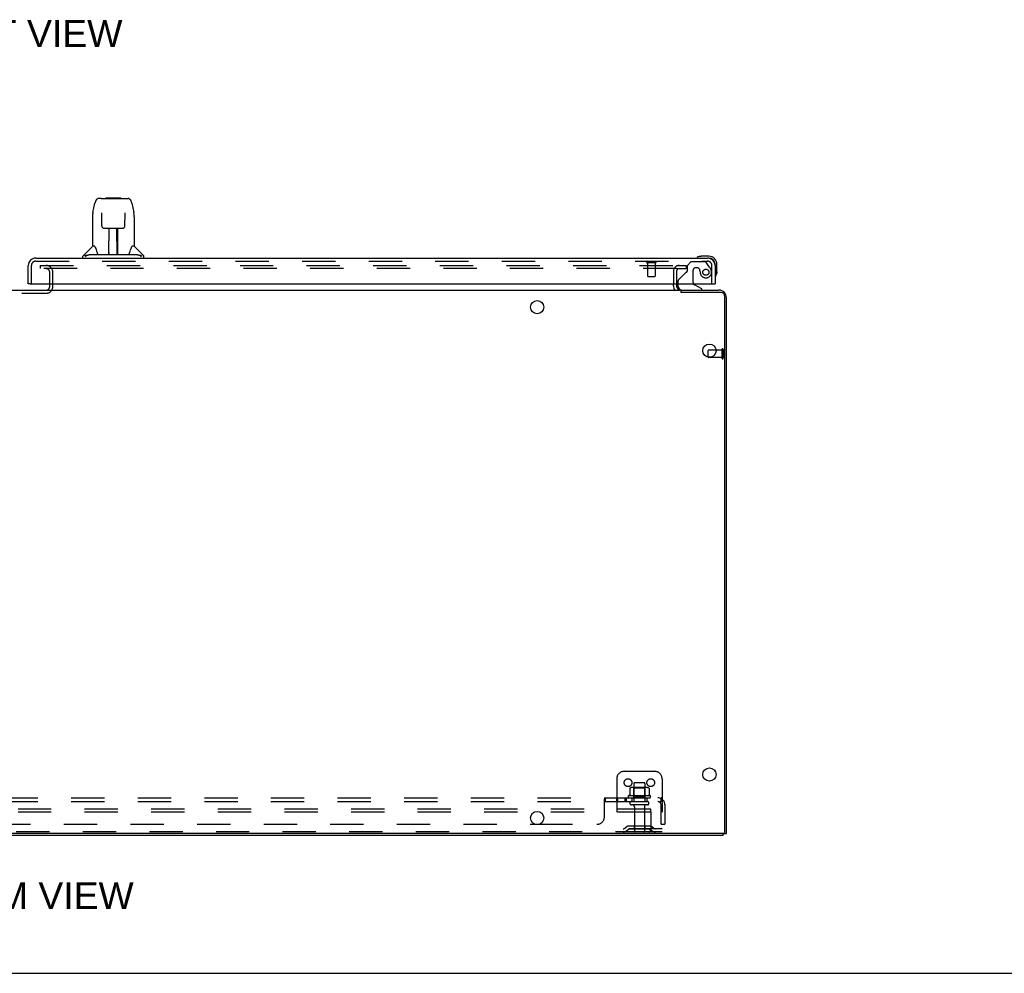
# Model space of a CAD drawing. Header units: inches. Extents: x 0 to 200, y 0 to 129.
# Tile 3 of 82: x 63 to 96, y 0 to 32. Entities that reach past the tile are written whole.
import ezdxf

# ---------------------------------------------------------------- set-up
doc = ezdxf.new("R2010")
doc.units = ezdxf.units.IN
doc.header["$LTSCALE"] = 11
doc.header["$MEASUREMENT"] = 0
doc.linetypes.add('HIDDEN', pattern=[0.2, 0.1, -0.1])
doc.layers.get('0').update_dxf_attribs({"linetype": 'CONTINUOUS'})
for name, color, linetype in [('DEFAULT_2', 8, 'HIDDEN'), ('DIMENSIONS', 7, 'CONTINUOUS'), ('RIGHT_DOOR_ASSEMBLY', 7, 'CONTINUOUS'), ('SUBPANEL', 7, 'CONTINUOUS')]:
    doc.layers.add(name, color=color, linetype=linetype)
doc.styles.get("Standard").update_dxf_attribs({"font": 'arial.ttf'})

msp = doc.modelspace()

# ---------------------------------------------------------------- linework, layer by layer
at = {"color": 7, "linetype": 'Continuous'}
for p, q in [((64.465, 22.711), (64.465, 22.772)), ((85.069, 22.711), (85.069, 22.772)), ((40.371, 22.568), (85.266, 22.568)), ((86.637, 22.491), (85.312, 22.491)), ((85.319, 22.491), (85.319, 22.568)), ((86.767, 4.683), (86.767, 22.361)), ((86.215, 20.353), (86.215, 20.578)), ((86.474, 20.588), (86.225, 20.588)), ((86.704, 4.62), (38.933, 4.62)), ((86.715, 4.568), (86.715, 4.621)), ((86.715, 4.62), (86.819, 4.62)), ((0, 0), (200, 0))]:
    msp.add_line(p, q, dxfattribs=at)
at = {"color": 3, "linetype": 'Continuous'}
for p, q in [((85.173, 22.772), (85.173, 22.711)), ((85.315, 22.568), (86.572, 22.568)), ((86.819, 4.62), (86.819, 22.322)), ((38.923, 4.568), (86.715, 4.568))]:
    msp.add_line(p, q, dxfattribs=at)
msp.add_lwpolyline([(86.715, 4.619), (86.716, 4.619), (86.721, 4.62)], dxfattribs=at)
at = {"color": 7, "linetype": 'Continuous'}
for centre in [(80.569, 22.006), (86.256, 20.568), (86.256, 6.568), (80.569, 5.131)]:
    msp.add_circle(centre, 0.219, dxfattribs=at)
at = {"color": 3, "linetype": 'Continuous'}
for centre, radius, start, end in [((64.35, 22.683), 0.115, 295.2502, 360), ((85.315, 22.711), 0.142, 180, 270), ((86.572, 22.322), 0.246, 0, 90)]:
    msp.add_arc(centre, radius, start, end, dxfattribs=at)
at = {"color": 7, "linetype": 'Continuous'}
for centre, radius, start, end in [((85.315, 22.711), 0.246, 180, 215.3371), ((86.637, 22.361), 0.13, 0, 90), ((86.225, 20.578), 0.01, 90, 180), ((86.704, 4.683), 0.0625, 270, 360)]:
    msp.add_arc(centre, radius, start, end, dxfattribs=at)
at = {"layer": 'DEFAULT_2', "color": 8, "linetype": 'HIDDEN'}
for p, q in [((64.152, 23.381), (64.152, 23.277)), ((64.152, 23.381), (85.169, 23.381)), ((85.169, 23.277), (64.152, 23.277)), ((64.465, 22.772), (64.465, 23.162)), ((64.569, 22.683), (64.569, 23.162)), ((85.069, 23.194), (85.069, 22.772)), ((85.173, 23.381), (85.485, 23.381)), ((85.173, 23.277), (85.485, 23.277)), ((85.173, 23.194), (85.173, 22.772)), ((85.485, 23.381), (85.485, 23.277)), ((61.349, 22.464), (64.288, 22.464)), ((64.288, 22.464), (64.35, 22.464)), ((64.465, 22.683), (64.465, 22.711)), ((86.672, 20.588), (86.474, 20.588)), ((86.672, 20.606), (86.672, 20.322)), ((86.715, 20.606), (86.715, 20.322)), ((86.215, 20.353), (86.215, 20.35)), ((86.672, 20.34), (86.225, 20.34)), ((83.444, 6.672), (84.444, 6.672)), ((83.194, 6.422), (83.194, 4.672)), ((83.761, 6.267), (83.761, 5.672)), ((84.097, 6.297), (83.791, 6.297)), ((84.127, 6.267), (84.127, 5.672)), ((84.694, 6.422), (84.694, 4.672)), ((84.3, 5.867), (83.588, 5.867)), ((83.625, 6.112), (83.625, 5.894)), ((84.2, 6.133), (83.688, 6.133)), ((83.76, 6.113), (83.74, 6.133)), ((84.127, 6.113), (83.76, 6.113)), ((83.76, 5.817), (83.76, 6.113)), ((84.127, 6.113), (84.147, 6.133)), ((84.127, 5.817), (84.127, 6.113)), ((84.263, 6.112), (84.263, 5.894)), ((83.61, 5.797), (84.278, 5.797)), ((83.679, 5.672), (84.208, 5.672)), ((84.208, 5.566), (83.679, 5.566)), ((83.76, 5.817), (83.74, 5.797)), ((84.127, 5.817), (83.76, 5.817)), ((84.127, 5.817), (84.147, 5.797)), ((84.319, 5.422), (41.319, 5.422)), ((84.319, 5.318), (41.319, 5.318)), ((83.778, 5.504), (83.778, 4.702)), ((84.11, 5.504), (84.11, 4.702)), ((84.319, 5.318), (84.319, 5.422)), ((84.319, 5.318), (84.319, 4.732)), ((84.259, 4.672), (41.379, 4.672)), ((84.694, 4.776), (83.194, 4.776)), ((83.537, 4.845), (83.469, 4.796)), ((83.598, 4.76), (83.53, 4.711)), ((84.284, 4.866), (83.603, 4.866)), ((84.284, 4.762), (83.603, 4.762)), ((83.769, 4.866), (83.769, 4.762)), ((84.119, 4.866), (84.119, 4.762)), ((84.694, 4.672), (84.259, 4.672)), ((84.29, 4.76), (84.358, 4.711)), ((84.351, 4.845), (84.419, 4.796))]:
    msp.add_line(p, q, dxfattribs=at)
for points in [[(83.625, 5.894), (83.625, 5.892), (83.625, 5.891), (83.624, 5.89), (83.624, 5.889), (83.624, 5.889), (83.623, 5.888), (83.623, 5.888), (83.623, 5.887), (83.622, 5.887), (83.622, 5.886), (83.622, 5.886), (83.621, 5.886), (83.621, 5.886), (83.621, 5.885), (83.621, 5.885), (83.62, 5.885), (83.62, 5.885), (83.62, 5.885)], [(83.631, 6.121), (83.63, 6.12), (83.628, 6.119), (83.627, 6.118), (83.626, 6.116), (83.625, 6.115), (83.625, 6.113), (83.625, 6.112)], [(84.257, 6.121), (84.258, 6.12), (84.26, 6.119), (84.261, 6.118), (84.262, 6.116), (84.262, 6.115), (84.263, 6.113), (84.263, 6.112)], [(84.268, 5.885), (84.268, 5.885), (84.268, 5.885), (84.267, 5.885), (84.267, 5.885), (84.267, 5.886), (84.266, 5.886), (84.266, 5.886), (84.266, 5.886), (84.265, 5.887), (84.265, 5.887), (84.265, 5.888), (84.264, 5.888), (84.264, 5.889), (84.264, 5.889), (84.263, 5.89), (84.263, 5.891), (84.263, 5.892), (84.263, 5.894)]]:
    msp.add_lwpolyline(points, dxfattribs=at)
for centre in [(83.569, 6.297), (84.319, 6.297)]:
    msp.add_circle(centre, 0.128, dxfattribs=at)
for centre, radius, start, end in [((64.35, 23.162), 0.219, 0, 90), ((64.35, 23.162), 0.115, 0, 90), ((85.255, 23.194), 0.186, 90, 180), ((85.255, 23.194), 0.0823, 90, 180), ((64.35, 22.683), 0.219, 270, 360), ((64.35, 22.683), 0.115, 270, 295.2502), ((86.693, 20.606), 0.0215, 0, 180), ((86.225, 20.35), 0.01, 180, 270), ((86.693, 20.322), 0.0215, 180, 360), ((83.444, 6.422), 0.25, 90, 180), ((84.444, 6.422), 0.25, 0, 90), ((83.791, 6.267), 0.03, 90, 180), ((84.097, 6.267), 0.03, 0, 90), ((83.61, 5.835), 0.0384, 124.4497, 270), ((83.944, 5.267), 0.698, 117.6814, 120.6631), ((83.688, 5.992), 0.141, 90, 113.95), ((84.2, 5.992), 0.141, 66.05, 90), ((83.944, 5.267), 0.698, 59.3369, 62.3186), ((84.278, 5.835), 0.0384, 270, 55.5503), ((83.679, 5.619), 0.053, 90, 270), ((83.715, 5.504), 0.0625, 0, 90), ((84.172, 5.504), 0.0625, 90, 180), ((84.208, 5.619), 0.053, 270, 90), ((83.408, 4.88), 0.104, 270, 305.7539), ((83.408, 4.88), 0.208, 270, 305.7539), ((83.603, 4.752), 0.114, 90, 125.7539), ((83.603, 4.752), 0.01, 90, 125.7539), ((83.808, 4.702), 0.03, 180, 270), ((84.08, 4.702), 0.03, 270, 360), ((84.256, 4.735), 0.0625, 270, 360), ((84.259, 4.732), 0.06, 270, 360), ((84.284, 4.752), 0.114, 54.2461, 90), ((84.284, 4.752), 0.01, 54.2461, 90), ((84.48, 4.88), 0.208, 234.2461, 270), ((84.48, 4.88), 0.104, 234.2461, 270)]:
    msp.add_arc(centre, radius, start, end, dxfattribs=at)
at = {"layer": 'RIGHT_DOOR_ASSEMBLY', "color": 7, "linetype": 'Continuous'}
for p, q in [((65.895, 25.135), (65.96, 25.44)), ((66.165, 25.595), (66.084, 25.595)), ((66.166, 25.595), (66.968, 25.595)), ((66.171, 25.595), (66.169, 25.595)), ((66.331, 25.614), (66.311, 25.595)), ((66.331, 25.614), (66.807, 25.614)), ((66.807, 25.614), (66.827, 25.595)), ((66.972, 25.595), (66.968, 25.595)), ((66.973, 25.595), (67.054, 25.595)), ((67.178, 25.44), (67.243, 25.135)), ((66.181, 25.12), (66.181, 25.117)), ((66.181, 25.117), (66.181, 25.114)), ((66.181, 25.114), (66.181, 25.11)), ((66.181, 25.11), (66.181, 25.102)), ((66.181, 25.102), (66.182, 25.092)), ((66.189, 24.688), (66.182, 25.092)), ((66.949, 24.688), (66.956, 25.101)), ((66.956, 25.101), (66.957, 25.109)), ((66.957, 25.109), (66.957, 25.114)), ((65.88, 24.992), (65.88, 24.02)), ((67.258, 24.991), (67.258, 24.02)), ((66.269, 24.61), (66.389, 24.61)), ((66.42, 23.764), (66.434, 24.611)), ((66.427, 24.195), (66.427, 24.611)), ((66.695, 23.744), (66.68, 24.611)), ((66.711, 23.744), (66.711, 24.611)), ((66.749, 24.61), (66.869, 24.61)), ((66.431, 24.386), (66.427, 24.386)), ((66.43, 24.374), (66.427, 24.374)), ((66.711, 24.386), (66.684, 24.386)), ((66.711, 24.374), (66.684, 24.374)), ((66.688, 24.146), (66.711, 24.146)), ((66.711, 24.142), (66.688, 24.142)), ((65.874, 24.014), (65.577, 23.716)), ((65.842, 23.744), (67.296, 23.744)), ((65.953, 24.02), (65.88, 24.02)), ((66.421, 23.816), (66.42, 23.79)), ((66.427, 23.744), (66.427, 23.748)), ((66.694, 23.79), (66.694, 23.816)), ((67.258, 24.02), (67.185, 24.02)), ((67.264, 24.014), (67.561, 23.716)), ((65.565, 23.626), (65.565, 23.688)), ((65.717, 23.716), (65.648, 23.716)), ((67.489, 23.716), (67.42, 23.716)), ((67.573, 23.626), (67.573, 23.688)), ((85.947, 23.683), (85.985, 23.686)), ((86.241, 23.686), (85.985, 23.686)), ((86.241, 23.626), (86.197, 23.626)), ((86.444, 23.38), (86.444, 23.423)), ((86.504, 23.167), (86.504, 23.423)), ((86.504, 23.167), (86.501, 23.129)), ((63.818, 22.772), (63.756, 22.772)), ((85.215, 22.772), (85.215, 22.725)), ((86.382, 22.772), (86.444, 22.772)), ((86.457, 23.031), (86.457, 23.031)), ((86.002, 22.607), (85.764, 22.745)), ((86.002, 22.568), (86.002, 22.607))]:
    msp.add_line(p, q, dxfattribs=at)
at = {"layer": 'RIGHT_DOOR_ASSEMBLY', "color": 3, "linetype": 'Continuous'}
for p, q in [((64.003, 23.626), (86.197, 23.626)), ((63.756, 22.772), (63.756, 23.38)), ((86.444, 23.38), (86.444, 22.772)), ((63.818, 22.772), (86.382, 22.772))]:
    msp.add_line(p, q, dxfattribs=at)
at = {"layer": 'RIGHT_DOOR_ASSEMBLY', "color": 8, "linetype": 'HIDDEN'}
for p, q in [((64.003, 23.522), (86.197, 23.522)), ((84.198, 23.479), (84.482, 23.479)), ((84.216, 23.479), (84.216, 23.032)), ((84.464, 23.479), (84.464, 23.032)), ((85.648, 23.501), (85.522, 23.375)), ((86.099, 23.501), (85.648, 23.501)), ((86.265, 23.323), (86.164, 23.467)), ((63.86, 22.772), (63.86, 23.38)), ((85.463, 23.138), (85.244, 22.918)), ((85.522, 23.375), (85.522, 23.196)), ((85.714, 23.211), (85.714, 22.832)), ((85.845, 23.309), (85.812, 23.309)), ((86.34, 22.772), (86.34, 23.38)), ((84.226, 23.022), (84.454, 23.022)), ((85.215, 22.848), (85.215, 22.772))]:
    msp.add_line(p, q, dxfattribs=at)
at = {"layer": 'RIGHT_DOOR_ASSEMBLY', "color": 7, "linetype": 'Continuous'}
for points in [[(66.084, 25.595), (66.081, 25.594), (66.067, 25.593), (66.054, 25.59), (66.042, 25.584), (66.031, 25.578), (66.021, 25.57), (66.011, 25.561), (66.003, 25.551), (65.996, 25.541), (65.99, 25.529), (65.984, 25.517), (65.978, 25.503), (65.973, 25.488), (65.968, 25.472), (65.963, 25.453), (65.96, 25.44)], [(67.178, 25.44), (67.175, 25.453), (67.17, 25.472), (67.165, 25.488), (67.16, 25.504), (67.154, 25.517), (67.148, 25.53), (67.141, 25.541), (67.134, 25.552), (67.126, 25.561), (67.117, 25.57), (67.106, 25.578), (67.095, 25.585), (67.083, 25.59), (67.07, 25.593), (67.056, 25.595), (67.054, 25.595)], [(65.895, 25.135), (65.889, 25.104), (65.884, 25.064), (65.881, 25.024), (65.88, 24.992)], [(66.181, 25.123), (66.181, 25.123), (66.181, 25.123), (66.181, 25.123), (66.181, 25.123), (66.181, 25.122), (66.181, 25.121), (66.181, 25.12)], [(66.957, 25.114), (66.957, 25.118), (66.957, 25.119), (66.957, 25.121), (66.957, 25.122), (66.957, 25.122), (66.957, 25.123), (66.957, 25.123)], [(67.258, 24.991), (67.257, 25.025), (67.254, 25.065), (67.248, 25.105), (67.243, 25.135)], [(66.189, 24.688), (66.19, 24.675), (66.193, 24.663), (66.199, 24.651), (66.206, 24.64), (66.215, 24.631), (66.225, 24.623), (66.236, 24.617), (66.247, 24.613), (66.259, 24.611), (66.268, 24.61)], [(66.389, 24.61), (66.393, 24.61), (66.401, 24.611), (66.41, 24.611), (66.418, 24.611), (66.425, 24.611)], [(66.425, 24.611), (66.713, 24.611), (66.721, 24.611), (66.729, 24.611), (66.737, 24.611), (66.746, 24.61), (66.749, 24.61)], [(66.87, 24.61), (66.88, 24.611), (66.892, 24.613), (66.903, 24.618), (66.914, 24.624), (66.924, 24.632), (66.933, 24.641), (66.94, 24.652), (66.945, 24.664), (66.948, 24.676), (66.949, 24.688)], [(65.717, 23.716), (65.717, 23.717), (65.717, 23.717), (65.717, 23.718), (65.716, 23.718), (65.716, 23.719), (65.716, 23.72), (65.716, 23.72), (65.716, 23.721), (65.716, 23.721), (65.717, 23.722), (65.717, 23.723), (65.718, 23.724), (65.719, 23.724), (65.719, 23.725), (65.72, 23.726), (65.721, 23.726), (65.722, 23.727), (65.723, 23.727), (65.724, 23.728), (65.725, 23.728), (65.727, 23.729), (65.728, 23.729), (65.729, 23.73), (65.73, 23.73), (65.731, 23.73), (65.732, 23.731), (65.734, 23.731), (65.735, 23.731), (65.736, 23.732), (65.738, 23.732), (65.739, 23.733), (65.741, 23.733), (65.743, 23.733), (65.744, 23.734), (65.746, 23.734), (65.748, 23.735), (65.75, 23.735), (65.752, 23.735), (65.753, 23.736), (65.755, 23.736), (65.757, 23.737), (65.759, 23.737), (65.761, 23.737), (65.764, 23.738), (65.766, 23.738), (65.768, 23.738), (65.77, 23.739), (65.773, 23.739), (65.775, 23.74), (65.778, 23.74), (65.781, 23.74), (65.784, 23.741), (65.787, 23.741), (65.79, 23.741), (65.793, 23.742), (65.797, 23.742), (65.8, 23.742), (65.804, 23.743), (65.808, 23.743), (65.812, 23.743), (65.817, 23.743), (65.821, 23.744), (65.826, 23.744), (65.831, 23.744), (65.837, 23.744), (65.842, 23.744)], [(65.95, 24.02), (65.955, 24.009), (65.969, 23.981), (65.984, 23.945), (66, 23.903), (66.016, 23.855), (66.03, 23.808)], [(66.03, 23.808), (66.033, 23.799), (66.038, 23.786), (66.043, 23.776), (66.048, 23.767)], [(66.048, 23.767), (66.053, 23.76), (66.059, 23.754), (66.066, 23.749), (66.073, 23.746), (66.08, 23.744), (66.083, 23.744)], [(67.055, 23.744), (67.057, 23.744), (67.065, 23.746), (67.072, 23.749), (67.079, 23.754), (67.084, 23.76), (67.09, 23.767)], [(67.09, 23.767), (67.095, 23.776), (67.1, 23.786), (67.105, 23.799), (67.107, 23.808)], [(67.107, 23.808), (67.122, 23.854), (67.137, 23.901), (67.153, 23.944), (67.168, 23.98), (67.182, 24.009), (67.188, 24.02)], [(67.296, 23.744), (67.301, 23.744), (67.306, 23.744), (67.311, 23.744), (67.316, 23.744), (67.321, 23.743), (67.325, 23.743), (67.33, 23.743), (67.334, 23.743), (67.337, 23.742), (67.341, 23.742), (67.345, 23.742), (67.348, 23.741), (67.351, 23.741), (67.354, 23.741), (67.357, 23.74), (67.36, 23.74), (67.362, 23.74), (67.365, 23.739), (67.367, 23.739), (67.37, 23.738), (67.372, 23.738), (67.374, 23.738), (67.376, 23.737), (67.378, 23.737), (67.38, 23.737), (67.382, 23.736), (67.384, 23.736), (67.386, 23.735), (67.388, 23.735), (67.39, 23.735), (67.392, 23.734), (67.394, 23.734), (67.395, 23.733), (67.397, 23.733), (67.398, 23.733), (67.4, 23.732), (67.401, 23.732), (67.403, 23.731), (67.404, 23.731), (67.405, 23.731), (67.407, 23.73), (67.408, 23.73), (67.409, 23.73), (67.41, 23.729), (67.411, 23.729), (67.412, 23.728), (67.413, 23.728), (67.414, 23.727), (67.415, 23.727), (67.416, 23.726), (67.417, 23.726), (67.418, 23.725), (67.419, 23.724), (67.42, 23.724), (67.421, 23.723), (67.421, 23.722), (67.422, 23.721), (67.422, 23.721), (67.422, 23.72), (67.422, 23.72), (67.422, 23.719), (67.422, 23.718), (67.421, 23.718), (67.421, 23.717), (67.421, 23.717), (67.42, 23.716)], [(65.646, 23.688), (65.645, 23.689), (65.643, 23.69), (65.642, 23.691), (65.641, 23.692), (65.641, 23.693), (65.64, 23.694), (65.639, 23.695), (65.638, 23.696), (65.638, 23.698), (65.638, 23.699), (65.637, 23.7), (65.637, 23.702), (65.637, 23.703), (65.637, 23.704), (65.638, 23.706), (65.638, 23.707), (65.639, 23.709), (65.64, 23.71), (65.642, 23.712), (65.643, 23.713), (65.644, 23.714), (65.646, 23.715), (65.647, 23.716), (65.648, 23.716)], [(65.67, 23.673), (65.663, 23.677), (65.657, 23.681), (65.651, 23.685), (65.646, 23.688)], [(67.492, 23.688), (67.486, 23.685), (67.481, 23.681), (67.474, 23.677), (67.468, 23.673)], [(67.489, 23.716), (67.491, 23.716), (67.492, 23.715), (67.494, 23.714), (67.495, 23.713), (67.497, 23.711), (67.498, 23.71), (67.499, 23.709), (67.5, 23.707), (67.5, 23.705), (67.501, 23.704), (67.501, 23.702), (67.501, 23.701), (67.5, 23.699), (67.5, 23.698), (67.499, 23.696), (67.499, 23.695), (67.498, 23.694), (67.497, 23.693), (67.496, 23.692), (67.495, 23.69), (67.493, 23.689), (67.492, 23.688)], [(85.851, 23.64), (85.849, 23.639), (85.849, 23.639)], [(85.856, 23.641), (85.854, 23.641), (85.852, 23.64), (85.851, 23.64)], [(86.457, 23.031), (86.458, 23.033), (86.458, 23.034), (86.459, 23.038)]]:
    msp.add_lwpolyline(points, dxfattribs=at)
at = {"layer": 'RIGHT_DOOR_ASSEMBLY', "color": 8, "linetype": 'HIDDEN'}
msp.add_circle((86.14, 23.159), 0.101, dxfattribs=at)
at = {"layer": 'RIGHT_DOOR_ASSEMBLY', "color": 7, "linetype": 'Continuous'}
for centre, radius, start, end in [((65.888, 24), 0.0197, 90, 135), ((66.439, 23.764), 0.0197, 179, 270), ((66.439, 23.764), 0.0197, 260.739, 269.9232), ((66.675, 23.764), 0.0197, 270, 1), ((66.675, 23.764), 0.0197, 270.0771, 272.6469), ((67.25, 24), 0.0197, 45, 90), ((65.604, 23.688), 0.0394, 135, 180), ((67.533, 23.688), 0.0394, 0, 45), ((85.864, 23.638), 0.015, 120.8899, 173.6204), ((85.864, 23.641), 0.015, 186.3796, 270), ((85.985, 23.436), 0.25, 90, 120.8899), ((86.241, 23.423), 0.263, 0, 90), ((86.241, 23.423), 0.203, 0, 90), ((86.254, 23.167), 0.25, 329.1101, 360), ((85.814, 22.832), 0.1, 216.5468, 239.908), ((86.459, 23.046), 0.015, 180, 263.6204), ((86.456, 23.046), 0.015, 276.3796, 329.1101), ((85.372, 22.725), 0.157, 180, 270)]:
    msp.add_arc(centre, radius, start, end, dxfattribs=at)
at = {"layer": 'RIGHT_DOOR_ASSEMBLY', "color": 3, "linetype": 'Continuous'}
for centre, start, end in [((64.003, 23.38), 90, 180), ((86.197, 23.38), 0, 90)]:
    msp.add_arc(centre, 0.246, start, end, dxfattribs=at)
at = {"layer": 'RIGHT_DOOR_ASSEMBLY', "color": 8, "linetype": 'HIDDEN'}
for centre, radius, start, end in [((64.003, 23.38), 0.142, 90, 180), ((84.198, 23.501), 0.0215, 90, 270), ((84.482, 23.501), 0.0215, 270, 90), ((86.099, 23.422), 0.079, 35.1, 90), ((86.197, 23.38), 0.142, 0, 90), ((85.534, 23.067), 0.1, 111.6096, 135), ((85.483, 23.196), 0.039, 291.6096, 360), ((85.812, 23.211), 0.098, 90, 180), ((85.845, 23.211), 0.098, 0, 90), ((86.336, 23.222), 0.393, 181.6607, 197.9298), ((86.14, 23.159), 0.187, 197.8482, 16.8439), ((85.95, 23.101), 0.386, 16.8439, 35.1), ((84.226, 23.032), 0.01, 180, 270), ((84.454, 23.032), 0.01, 270, 360), ((85.315, 22.848), 0.1, 135, 180), ((85.814, 22.832), 0.1, 180, 216.5468)]:
    msp.add_arc(centre, radius, start, end, dxfattribs=at)
at = {"layer": 'RIGHT_DOOR_ASSEMBLY', "color": 7, "linetype": 'Continuous'}
for centre, major_axis, start_param, end_param in [((66.419, 23.784), (0.0394, 0), -1.369355, -1.26493), ((66.695, 23.784), (0, 0.0394), -3.446747, -3.141593)]:
    msp.add_ellipse(centre, major_axis=major_axis, ratio=1, start_param=start_param, end_param=end_param, dxfattribs=at)
at = {"layer": 'SUBPANEL', "color": 8, "linetype": 'HIDDEN'}
for p, q in [((40.975, 5.797), (84.663, 5.797)), ((40.975, 5.672), (84.663, 5.672)), ((82.788, 5.172), (82.788, 5.743)), ((82.805, 5.778), (82.806, 5.781)), ((82.816, 5.669), (82.817, 5.67)), ((82.823, 5.672), (82.823, 5.797)), ((83.185, 5.797), (83.185, 5.672)), ((83.223, 5.797), (83.223, 5.672)), ((83.466, 5.797), (83.466, 5.672)), ((83.504, 5.797), (83.504, 5.672)), ((83.694, 5.797), (83.694, 5.672)), ((84.194, 5.797), (84.194, 5.672)), ((84.701, 5.743), (84.622, 5.647)), ((84.663, 5.672), (84.663, 5.797)), ((84.663, 4.922), (84.663, 5.56)), ((84.788, 5.56), (84.788, 4.922)), ((45.135, 4.922), (80.503, 4.922)), ((80.635, 4.922), (82.538, 4.922)), ((84.663, 4.922), (84.788, 4.922))]:
    msp.add_line(p, q, dxfattribs=at)
at = {"layer": 'SUBPANEL', "color": 3, "linetype": 'Continuous'}
msp.add_line((80.503, 4.922), (80.635, 4.922), dxfattribs=at)
at = {"layer": 'SUBPANEL', "color": 8, "linetype": 'HIDDEN'}
for points in [[(82.788, 5.743), (82.789, 5.745), (82.791, 5.747), (82.792, 5.75), (82.794, 5.753)], [(82.788, 5.647), (82.789, 5.646), (82.791, 5.646), (82.793, 5.646), (82.794, 5.646), (82.796, 5.647), (82.797, 5.647), (82.799, 5.648), (82.801, 5.65), (82.802, 5.651), (82.803, 5.652), (82.805, 5.654), (82.806, 5.656), (82.807, 5.658), (82.81, 5.661)], [(82.788, 5.647), (82.789, 5.646), (82.791, 5.646), (82.793, 5.646), (82.794, 5.646), (82.796, 5.647), (82.797, 5.647), (82.799, 5.648), (82.801, 5.65), (82.802, 5.651), (82.803, 5.652), (82.805, 5.654)], [(82.794, 5.753), (82.796, 5.757), (82.797, 5.76), (82.799, 5.764)], [(82.799, 5.764), (82.802, 5.771), (82.803, 5.774), (82.805, 5.778)], [(82.806, 5.781), (82.808, 5.784), (82.809, 5.787)], [(82.809, 5.787), (82.811, 5.789), (82.813, 5.792), (82.815, 5.794), (82.817, 5.795), (82.818, 5.796), (82.82, 5.797), (82.822, 5.797), (82.823, 5.797)], [(82.81, 5.661), (82.811, 5.663), (82.813, 5.665), (82.814, 5.667)], [(82.811, 5.789), (82.813, 5.792), (82.815, 5.794), (82.817, 5.795)], [(82.813, 5.665), (82.814, 5.667), (82.816, 5.669), (82.817, 5.67), (82.819, 5.671), (82.82, 5.672), (82.822, 5.672), (82.823, 5.672)], [(82.818, 5.796), (82.82, 5.797), (82.822, 5.797), (82.823, 5.797)], [(82.819, 5.671), (82.82, 5.672), (82.822, 5.672), (82.823, 5.672)], [(84.622, 5.647), (84.622, 5.646), (84.623, 5.646), (84.624, 5.646), (84.625, 5.646), (84.626, 5.647), (84.627, 5.647), (84.629, 5.648), (84.63, 5.65), (84.632, 5.651), (84.633, 5.652), (84.635, 5.654), (84.639, 5.658)], [(84.639, 5.658), (84.641, 5.66), (84.643, 5.661), (84.646, 5.663), (84.648, 5.665), (84.65, 5.667), (84.653, 5.669), (84.655, 5.67), (84.657, 5.671), (84.659, 5.672), (84.661, 5.672), (84.663, 5.672)], [(84.663, 5.732), (84.663, 5.732), (84.663, 5.732), (84.663, 5.731), (84.663, 5.731), (84.663, 5.731), (84.663, 5.73), (84.662, 5.73), (84.662, 5.729), (84.662, 5.729), (84.662, 5.728), (84.662, 5.727), (84.662, 5.727), (84.662, 5.726), (84.662, 5.725), (84.662, 5.725), (84.661, 5.724), (84.661, 5.723), (84.661, 5.723), (84.661, 5.722), (84.661, 5.721), (84.661, 5.721), (84.661, 5.72), (84.66, 5.719), (84.66, 5.718), (84.66, 5.718), (84.66, 5.717), (84.66, 5.716), (84.659, 5.715), (84.659, 5.715), (84.659, 5.714), (84.659, 5.713), (84.659, 5.712), (84.658, 5.711), (84.658, 5.711), (84.658, 5.71), (84.658, 5.709), (84.657, 5.708), (84.657, 5.707), (84.657, 5.706), (84.657, 5.706), (84.656, 5.705), (84.656, 5.704), (84.656, 5.703), (84.655, 5.702), (84.655, 5.701), (84.655, 5.7), (84.654, 5.699), (84.654, 5.698), (84.654, 5.697), (84.653, 5.696), (84.653, 5.695), (84.653, 5.694), (84.652, 5.693), (84.652, 5.692), (84.651, 5.692), (84.651, 5.691), (84.651, 5.69), (84.65, 5.689), (84.65, 5.688), (84.649, 5.687), (84.649, 5.686), (84.649, 5.685), (84.648, 5.684), (84.648, 5.683), (84.647, 5.682), (84.647, 5.682), (84.647, 5.681), (84.646, 5.68), (84.646, 5.679), (84.646, 5.679), (84.645, 5.678), (84.645, 5.677), (84.644, 5.676), (84.644, 5.676), (84.644, 5.675), (84.643, 5.674), (84.643, 5.674), (84.643, 5.673), (84.642, 5.672), (84.642, 5.672), (84.642, 5.671), (84.641, 5.671), (84.641, 5.67), (84.641, 5.669), (84.64, 5.669), (84.64, 5.669), (84.64, 5.668), (84.64, 5.668)], [(84.64, 5.668), (84.64, 5.668), (84.64, 5.668), (84.64, 5.668), (84.64, 5.668), (84.64, 5.668), (84.64, 5.669), (84.64, 5.669), (84.641, 5.669), (84.641, 5.67), (84.641, 5.67), (84.641, 5.67), (84.642, 5.671), (84.642, 5.671), (84.643, 5.672)], [(84.683, 5.774), (84.681, 5.778), (84.68, 5.781), (84.678, 5.784), (84.677, 5.787), (84.675, 5.789), (84.673, 5.792), (84.671, 5.794), (84.669, 5.795), (84.667, 5.796), (84.666, 5.797), (84.664, 5.797), (84.663, 5.797)], [(84.663, 5.729), (84.663, 5.729), (84.663, 5.73), (84.663, 5.73), (84.663, 5.731), (84.663, 5.731), (84.663, 5.732), (84.663, 5.732), (84.663, 5.732), (84.663, 5.732)], [(84.701, 5.743), (84.699, 5.745), (84.697, 5.747), (84.695, 5.75), (84.693, 5.753), (84.691, 5.757), (84.689, 5.76), (84.688, 5.764), (84.686, 5.767), (84.683, 5.774)]]:
    msp.add_lwpolyline(points, dxfattribs=at)
for centre, radius, start, end in [((84.551, 5.56), 0.237, 0, 90), ((84.551, 5.56), 0.112, 0, 90), ((82.538, 5.172), 0.25, 270, 360)]:
    msp.add_arc(centre, radius, start, end, dxfattribs=at)

# ---------------------------------------------------------------- texts
at = {"layer": 'DIMENSIONS', "color": 2, "linetype": 'Continuous', "attachment_point": 2, "line_spacing_factor": 0.9}
for s, insert, char_height, width in [('FRONT VIEW', (62.998, 31.486), 0.8824, 7.72141), ('BOTTOM VIEW', (62.859, 3.009), 0.88235, 8.74481)]:
    msp.add_mtext(s, dxfattribs=dict(at, insert=insert, char_height=char_height, width=width))

doc.saveas('drawing.dxf')
